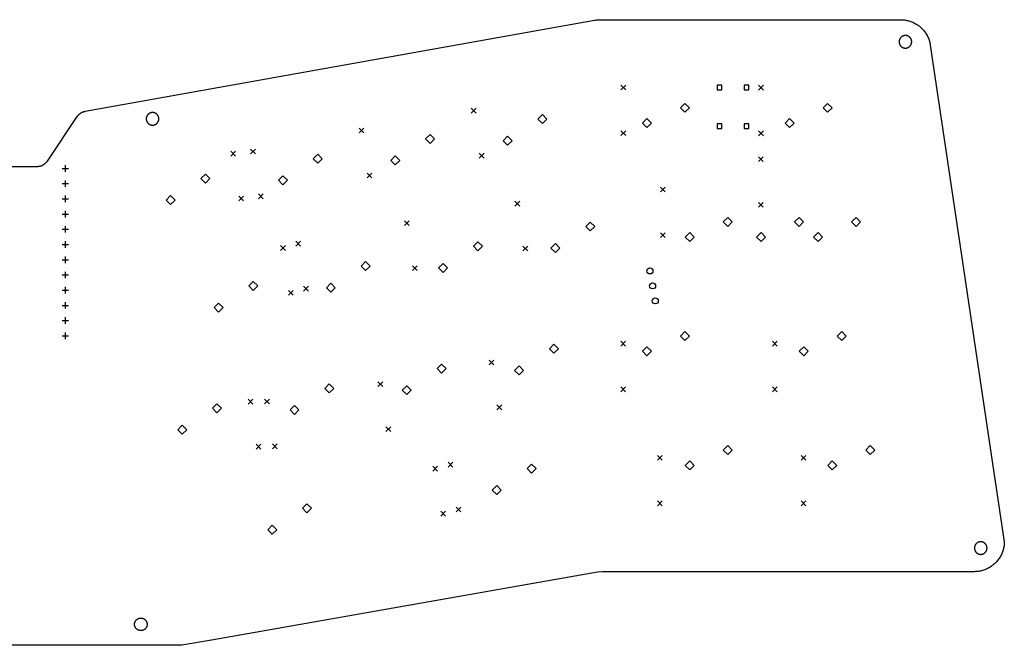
# Model space of a CAD drawing. Extents: x 52 to 383, y -191 to -68.
# Tile 6 of 6: x 219 to 383, y -172 to -68. Entities that reach past the tile are written whole.
import ezdxf

# ---------------------------------------------------------------- set-up
doc = ezdxf.new("R2010")
doc.units = 0
doc.layers.add('BLACK', color=7, linetype='CONTINUOUS')

msp = doc.modelspace()

# ---------------------------------------------------------------- linework, layer by layer
at = {"layer": 'BLACK', "linetype": 'CONTINUOUS'}
for p, q in [((229.906, -83.2269), (315.016, -68.012)), ((315.016, -68.012), (315.161, -67.9886)), ((315.161, -67.9886), (315.306, -67.9695)), ((315.306, -67.9695), (315.451, -67.9545)), ((315.451, -67.9545), (315.597, -67.9438)), ((315.597, -67.9438), (315.743, -67.9374)), ((315.743, -67.9374), (315.889, -67.9353)), ((315.889, -67.9353), (366.14, -67.9353)), ((366.14, -67.9353), (366.313, -67.9383)), ((366.313, -67.9383), (366.486, -67.9474)), ((366.486, -67.9474), (366.659, -67.9624)), ((366.659, -67.9624), (366.832, -67.9834)), ((366.832, -67.9834), (367.003, -68.0104)), ((367.003, -68.0104), (367.173, -68.0433)), ((367.173, -68.0433), (367.342, -68.0821)), ((367.342, -68.0821), (367.51, -68.1267)), ((367.51, -68.1267), (367.676, -68.1771)), ((367.676, -68.1771), (367.84, -68.2333)), ((367.84, -68.2333), (368.002, -68.2951)), ((368.002, -68.2951), (368.162, -68.3625)), ((368.162, -68.3625), (368.32, -68.4354)), ((368.32, -68.4354), (368.474, -68.5138)), ((368.474, -68.5138), (368.626, -68.5974)), ((368.626, -68.5974), (368.775, -68.6863)), ((368.775, -68.6863), (368.921, -68.7803)), ((368.921, -68.7803), (369.064, -68.8793)), ((369.064, -68.8793), (369.203, -68.9832)), ((369.203, -68.9832), (369.338, -69.0918)), ((366.383, -70.7258), (366.353, -70.7453)), ((366.415, -70.7074), (366.383, -70.7258)), ((366.447, -70.6901), (366.415, -70.7074)), ((366.48, -70.674), (366.447, -70.6901)), ((366.513, -70.6589), (366.48, -70.674)), ((366.546, -70.645), (366.513, -70.6589)), ((366.581, -70.6324), (366.546, -70.645)), ((366.615, -70.6208), (366.581, -70.6324)), ((366.65, -70.6106), (366.615, -70.6208)), ((366.685, -70.6015), (366.65, -70.6106)), ((366.721, -70.5936), (366.685, -70.6015)), ((366.757, -70.587), (366.721, -70.5936)), ((366.793, -70.5817), (366.757, -70.587)), ((366.829, -70.5776), (366.793, -70.5817)), ((366.866, -70.5747), (366.829, -70.5776)), ((366.902, -70.5731), (366.866, -70.5747)), ((366.938, -70.5728), (366.902, -70.5731)), ((366.975, -70.5738), (366.938, -70.5728)), ((367.011, -70.576), (366.975, -70.5738)), ((367.047, -70.5795), (367.011, -70.576)), ((367.084, -70.5842), (367.047, -70.5795)), ((367.12, -70.5902), (367.084, -70.5842)), ((367.155, -70.5974), (367.12, -70.5902)), ((367.191, -70.6059), (367.155, -70.5974)), ((367.226, -70.6155), (367.191, -70.6059)), ((367.261, -70.6264), (367.226, -70.6155)), ((367.295, -70.6386), (367.261, -70.6264)), ((367.329, -70.6518), (367.295, -70.6386)), ((367.362, -70.6663), (367.329, -70.6518)), ((367.395, -70.6819), (367.362, -70.6663)), ((367.428, -70.6987), (367.395, -70.6819)), ((367.46, -70.7165), (367.428, -70.6987)), ((367.491, -70.7355), (367.46, -70.7165)), ((369.338, -69.0918), (369.469, -69.2051)), ((369.469, -69.2051), (369.597, -69.3229)), ((369.597, -69.3229), (369.72, -69.445)), ((369.72, -69.445), (369.839, -69.5713)), ((369.839, -69.5713), (369.953, -69.7017)), ((369.953, -69.7017), (370.063, -69.8359)), ((370.063, -69.8359), (370.169, -69.9739)), ((370.169, -69.9739), (370.269, -70.1155)), ((370.269, -70.1155), (370.364, -70.2604)), ((370.364, -70.2604), (370.454, -70.4086)), ((370.454, -70.4086), (370.539, -70.5598)), ((370.539, -70.5598), (370.619, -70.7139)), ((370.619, -70.7139), (370.694, -70.8706)), ((365.881, -71.5681), (365.879, -71.6046)), ((365.879, -71.6046), (365.879, -71.641)), ((365.879, -71.641), (365.881, -71.6774)), ((365.883, -71.5318), (365.881, -71.5681)), ((365.881, -71.6774), (365.883, -71.7138)), ((365.887, -71.4955), (365.883, -71.5318)), ((365.883, -71.7138), (365.887, -71.75)), ((365.892, -71.4594), (365.887, -71.4955)), ((365.887, -71.75), (365.892, -71.7861)), ((365.898, -71.4235), (365.892, -71.4594)), ((365.892, -71.7861), (365.898, -71.822)), ((365.906, -71.3879), (365.898, -71.4235)), ((365.898, -71.822), (365.906, -71.8577)), ((365.915, -71.3525), (365.906, -71.3879)), ((365.906, -71.8577), (365.915, -71.8931)), ((365.925, -71.3174), (365.915, -71.3525)), ((365.915, -71.8931), (365.925, -71.9281)), ((365.936, -71.2828), (365.925, -71.3174)), ((365.925, -71.9281), (365.936, -71.9628)), ((365.948, -71.2485), (365.936, -71.2828)), ((365.936, -71.9628), (365.948, -71.9971)), ((365.962, -71.2147), (365.948, -71.2485)), ((365.948, -71.9971), (365.962, -72.0309)), ((365.977, -71.1813), (365.962, -71.2147)), ((365.962, -72.0309), (365.977, -72.0642)), ((365.992, -71.1485), (365.977, -71.1813)), ((365.977, -72.0642), (365.992, -72.097)), ((366.01, -71.1163), (365.992, -71.1485)), ((365.992, -72.097), (366.01, -72.1293)), ((366.028, -71.0847), (366.01, -71.1163)), ((366.01, -72.1293), (366.028, -72.1609)), ((366.047, -71.0537), (366.028, -71.0847)), ((366.028, -72.1609), (366.047, -72.1918)), ((366.067, -71.0234), (366.047, -71.0537)), ((366.047, -72.1918), (366.067, -72.2221)), ((366.088, -70.9939), (366.067, -71.0234)), ((366.067, -72.2221), (366.088, -72.2517)), ((366.111, -70.9651), (366.088, -70.9939)), ((366.088, -72.2517), (366.111, -72.2805)), ((366.134, -70.9371), (366.111, -70.9651)), ((366.111, -72.2805), (366.134, -72.3085)), ((366.158, -70.9099), (366.134, -70.9371)), ((366.134, -72.3085), (366.158, -72.3357)), ((366.184, -70.8835), (366.158, -70.9099)), ((366.158, -72.3357), (366.184, -72.362)), ((366.21, -70.8581), (366.184, -70.8835)), ((366.184, -72.362), (366.21, -72.3875)), ((366.237, -70.8336), (366.21, -70.8581)), ((366.264, -70.81), (366.237, -70.8336)), ((366.293, -70.7875), (366.264, -70.81)), ((366.322, -70.7659), (366.293, -70.7875)), ((366.353, -70.7453), (366.322, -70.7659)), ((367.521, -70.7555), (367.491, -70.7355)), ((367.551, -70.7765), (367.521, -70.7555)), ((367.58, -70.7986), (367.551, -70.7765)), ((367.608, -70.8217), (367.58, -70.7986)), ((367.635, -70.8457), (367.608, -70.8217)), ((367.662, -70.8707), (367.635, -70.8457)), ((367.688, -70.8966), (367.662, -70.8707)), ((367.662, -72.3748), (367.688, -72.349)), ((367.712, -70.9234), (367.688, -70.8966)), ((367.688, -72.349), (367.712, -72.3222)), ((367.736, -70.951), (367.712, -70.9234)), ((367.712, -72.3222), (367.736, -72.2946)), ((367.759, -70.9794), (367.736, -70.951)), ((367.736, -72.2946), (367.759, -72.2662)), ((367.781, -71.0086), (367.759, -70.9794)), ((367.759, -72.2662), (367.781, -72.237)), ((367.802, -71.0385), (367.781, -71.0086)), ((367.781, -72.237), (367.802, -72.2071)), ((367.821, -71.0691), (367.802, -71.0385)), ((367.802, -72.2071), (367.821, -72.1764)), ((367.84, -71.1004), (367.821, -71.0691)), ((367.821, -72.1764), (367.84, -72.1451)), ((367.858, -71.1323), (367.84, -71.1004)), ((367.84, -72.1451), (367.858, -72.1132)), ((367.874, -71.1649), (367.858, -71.1323)), ((367.858, -72.1132), (367.874, -72.0807)), ((367.889, -71.1979), (367.874, -71.1649)), ((367.874, -72.0807), (367.889, -72.0476)), ((367.904, -71.2315), (367.889, -71.1979)), ((367.889, -72.0476), (367.904, -72.0141)), ((367.917, -71.2656), (367.904, -71.2315)), ((367.904, -72.0141), (367.917, -71.98)), ((367.928, -71.3), (367.917, -71.2656)), ((367.917, -71.98), (367.928, -71.9455)), ((367.939, -71.3349), (367.928, -71.3)), ((367.928, -71.9455), (367.939, -71.9106)), ((367.948, -71.3701), (367.939, -71.3349)), ((367.939, -71.9106), (367.948, -71.8754)), ((367.957, -71.4057), (367.948, -71.3701)), ((367.948, -71.8754), (367.957, -71.8399)), ((367.964, -71.4414), (367.957, -71.4057)), ((367.957, -71.8399), (367.964, -71.8041)), ((367.969, -71.4775), (367.964, -71.4414)), ((367.964, -71.8041), (367.969, -71.7681)), ((367.974, -71.5136), (367.969, -71.4775)), ((367.969, -71.7681), (367.974, -71.7319)), ((367.977, -71.5499), (367.974, -71.5136)), ((367.974, -71.7319), (367.977, -71.6956)), ((367.979, -71.5863), (367.977, -71.5499)), ((367.977, -71.6956), (367.979, -71.6592)), ((367.979, -71.6228), (367.979, -71.5863)), ((367.979, -71.6592), (367.979, -71.6228)), ((370.694, -70.8706), (370.762, -71.0299)), ((370.762, -71.0299), (370.826, -71.1914)), ((370.826, -71.1914), (370.883, -71.355)), ((370.883, -71.355), (370.935, -71.5206)), ((370.935, -71.5206), (370.982, -71.6878)), ((370.982, -71.6878), (371.022, -71.8566)), ((371.022, -71.8566), (371.056, -72.0266)), ((371.056, -72.0266), (371.085, -72.1977)), ((371.085, -72.1977), (383.449, -155.093)), ((366.21, -72.3875), (366.237, -72.412)), ((366.237, -72.412), (366.264, -72.4355)), ((366.264, -72.4355), (366.293, -72.4581)), ((366.293, -72.4581), (366.322, -72.4797)), ((366.322, -72.4797), (366.353, -72.5002)), ((366.353, -72.5002), (366.383, -72.5197)), ((366.383, -72.5197), (366.415, -72.5381)), ((366.415, -72.5381), (366.447, -72.5554)), ((366.447, -72.5554), (366.48, -72.5716)), ((366.48, -72.5716), (366.513, -72.5866)), ((366.513, -72.5866), (366.546, -72.6005)), ((366.546, -72.6005), (366.581, -72.6132)), ((366.581, -72.6132), (366.615, -72.6247)), ((366.615, -72.6247), (366.65, -72.635)), ((366.65, -72.635), (366.685, -72.6441)), ((366.685, -72.6441), (366.721, -72.6519)), ((366.721, -72.6519), (366.757, -72.6585)), ((366.757, -72.6585), (366.793, -72.6639)), ((366.793, -72.6639), (366.829, -72.668)), ((366.829, -72.668), (366.866, -72.6708)), ((366.866, -72.6708), (366.902, -72.6724)), ((366.902, -72.6724), (366.938, -72.6727)), ((366.938, -72.6727), (366.975, -72.6718)), ((366.975, -72.6718), (367.011, -72.6696)), ((367.011, -72.6696), (367.047, -72.6661)), ((367.047, -72.6661), (367.084, -72.6614)), ((367.084, -72.6614), (367.12, -72.6554)), ((367.12, -72.6554), (367.155, -72.6482)), ((367.155, -72.6482), (367.191, -72.6397)), ((367.191, -72.6397), (367.226, -72.63)), ((367.226, -72.63), (367.261, -72.6191)), ((367.261, -72.6191), (367.295, -72.607)), ((367.295, -72.607), (367.329, -72.5937)), ((367.329, -72.5937), (367.362, -72.5793)), ((367.362, -72.5793), (367.395, -72.5637)), ((367.395, -72.5637), (367.428, -72.5469)), ((367.428, -72.5469), (367.46, -72.5291)), ((367.46, -72.5291), (367.491, -72.5101)), ((367.491, -72.5101), (367.521, -72.4901)), ((367.521, -72.4901), (367.551, -72.469)), ((367.551, -72.469), (367.58, -72.4469)), ((367.58, -72.4469), (367.608, -72.4239)), ((367.608, -72.4239), (367.635, -72.3998)), ((367.635, -72.3998), (367.662, -72.3748)), ((319.4, -78.86), (320.2, -79.66)), ((320.2, -78.86), (319.4, -79.66)), ((336.269, -78.8411), (335.491, -78.8411)), ((335.491, -78.8411), (335.491, -79.6189)), ((336.269, -79.6189), (336.269, -78.8411)), ((340.769, -78.8411), (339.991, -78.8411)), ((339.991, -78.8411), (339.991, -79.6189)), ((340.769, -79.6189), (340.769, -78.8411)), ((342.4, -78.88), (343.2, -79.68)), ((343.2, -78.88), (342.4, -79.68)), ((335.491, -79.6189), (336.269, -79.6189)), ((339.991, -79.6189), (340.769, -79.6189)), ((330.106, -81.9), (329.356, -82.65)), ((330.856, -82.65), (330.106, -81.9)), ((353.919, -81.9), (353.169, -82.65)), ((354.669, -82.65), (353.919, -81.9)), ((228.717, -83.9214), (228.76, -83.8706)), ((228.76, -83.8706), (228.805, -83.8211)), ((228.805, -83.8211), (228.852, -83.7733)), ((228.852, -83.7733), (228.901, -83.727)), ((228.901, -83.727), (228.951, -83.6824)), ((228.951, -83.6824), (229.002, -83.6395)), ((229.002, -83.6395), (229.055, -83.5983)), ((229.055, -83.5983), (229.109, -83.5589)), ((229.109, -83.5589), (229.164, -83.5213)), ((229.164, -83.5213), (229.221, -83.4856)), ((229.221, -83.4856), (229.279, -83.4519)), ((229.279, -83.4519), (229.338, -83.4201)), ((229.338, -83.4201), (229.398, -83.3902)), ((229.398, -83.3902), (229.459, -83.3625)), ((229.459, -83.3625), (229.52, -83.3367)), ((229.52, -83.3367), (229.583, -83.3131)), ((229.583, -83.3131), (229.646, -83.2915)), ((229.646, -83.2915), (229.711, -83.2721)), ((229.711, -83.2721), (229.775, -83.2548)), ((229.775, -83.2548), (229.841, -83.2398)), ((229.841, -83.2398), (229.906, -83.2269)), ((240.322, -83.8572), (240.3, -83.8868)), ((240.344, -83.8284), (240.322, -83.8572)), ((240.367, -83.8004), (240.344, -83.8284)), ((240.392, -83.7732), (240.367, -83.8004)), ((240.417, -83.7469), (240.392, -83.7732)), ((240.443, -83.7215), (240.417, -83.7469)), ((240.47, -83.697), (240.443, -83.7215)), ((240.498, -83.6734), (240.47, -83.697)), ((240.526, -83.6508), (240.498, -83.6734)), ((240.556, -83.6292), (240.526, -83.6508)), ((240.586, -83.6087), (240.556, -83.6292)), ((240.617, -83.5892), (240.586, -83.6087)), ((240.648, -83.5708), (240.617, -83.5892)), ((240.68, -83.5535), (240.648, -83.5708)), ((240.713, -83.5373), (240.68, -83.5535)), ((240.746, -83.5223), (240.713, -83.5373)), ((240.78, -83.5084), (240.746, -83.5223)), ((240.814, -83.4957), (240.78, -83.5084)), ((240.848, -83.4842), (240.814, -83.4957)), ((240.883, -83.4739), (240.848, -83.4842)), ((240.919, -83.4648), (240.883, -83.4739)), ((240.954, -83.457), (240.919, -83.4648)), ((240.99, -83.4504), (240.954, -83.457)), ((241.026, -83.445), (240.99, -83.4504)), ((241.062, -83.4409), (241.026, -83.445)), ((241.099, -83.4381), (241.062, -83.4409)), ((241.135, -83.4365), (241.099, -83.4381)), ((241.172, -83.4362), (241.135, -83.4365)), ((241.208, -83.4371), (241.172, -83.4362)), ((241.244, -83.4393), (241.208, -83.4371)), ((241.281, -83.4428), (241.244, -83.4393)), ((241.317, -83.4475), (241.281, -83.4428)), ((241.353, -83.4535), (241.317, -83.4475)), ((241.388, -83.4608), (241.353, -83.4535)), ((241.424, -83.4692), (241.388, -83.4608)), ((241.459, -83.4789), (241.424, -83.4692)), ((241.494, -83.4898), (241.459, -83.4789)), ((241.528, -83.5019), (241.494, -83.4898)), ((241.562, -83.5152), (241.528, -83.5019)), ((241.596, -83.5297), (241.562, -83.5152)), ((241.629, -83.5453), (241.596, -83.5297)), ((241.661, -83.562), (241.629, -83.5453)), ((241.693, -83.5799), (241.661, -83.562)), ((241.724, -83.5988), (241.693, -83.5799)), ((241.754, -83.6188), (241.724, -83.5988)), ((241.784, -83.6399), (241.754, -83.6188)), ((241.813, -83.662), (241.784, -83.6399)), ((241.841, -83.6851), (241.813, -83.662)), ((241.869, -83.7091), (241.841, -83.6851)), ((241.895, -83.7341), (241.869, -83.7091)), ((241.921, -83.76), (241.895, -83.7341)), ((241.946, -83.7867), (241.921, -83.76)), ((241.969, -83.8143), (241.946, -83.7867)), ((241.992, -83.8427), (241.969, -83.8143)), ((242.014, -83.8719), (241.992, -83.8427)), ((242.035, -83.9018), (242.014, -83.8719)), ((294.411, -82.7305), (295.211, -83.5305)), ((295.211, -82.7305), (294.411, -83.5305)), ((306.283, -83.7787), (305.533, -84.5287)), ((307.033, -84.5287), (306.283, -83.7787)), ((329.356, -82.65), (330.106, -83.4)), ((330.106, -83.4), (330.856, -82.65)), ((353.169, -82.65), (353.919, -83.4)), ((353.919, -83.4), (354.669, -82.65)), ((223.604, -91.5345), (228.597, -84.0825)), ((228.597, -84.0825), (228.635, -84.0275)), ((228.635, -84.0275), (228.675, -83.9738)), ((228.675, -83.9738), (228.717, -83.9214)), ((240.114, -84.4315), (240.113, -84.4679)), ((240.113, -84.4679), (240.113, -84.5044)), ((240.113, -84.5044), (240.114, -84.5408)), ((240.116, -84.3951), (240.114, -84.4315)), ((240.114, -84.5408), (240.116, -84.5772)), ((240.12, -84.3589), (240.116, -84.3951)), ((240.116, -84.5772), (240.12, -84.6134)), ((240.125, -84.3228), (240.12, -84.3589)), ((240.12, -84.6134), (240.125, -84.6495)), ((240.131, -84.2869), (240.125, -84.3228)), ((240.125, -84.6495), (240.131, -84.6854)), ((240.139, -84.2512), (240.131, -84.2869)), ((240.131, -84.6854), (240.139, -84.7211)), ((240.148, -84.2158), (240.139, -84.2512)), ((240.139, -84.7211), (240.148, -84.7564)), ((240.158, -84.1808), (240.148, -84.2158)), ((240.148, -84.7564), (240.158, -84.7915)), ((240.169, -84.1461), (240.158, -84.1808)), ((240.158, -84.7915), (240.169, -84.8262)), ((240.181, -84.1118), (240.169, -84.1461)), ((240.169, -84.8262), (240.181, -84.8604)), ((240.195, -84.078), (240.181, -84.1118)), ((240.181, -84.8604), (240.195, -84.8943)), ((240.21, -84.0447), (240.195, -84.078)), ((240.195, -84.8943), (240.21, -84.9276)), ((240.226, -84.0119), (240.21, -84.0447)), ((240.21, -84.9276), (240.226, -84.9604)), ((240.243, -83.9797), (240.226, -84.0119)), ((240.226, -84.9604), (240.243, -84.9926)), ((240.261, -83.948), (240.243, -83.9797)), ((240.243, -84.9926), (240.261, -85.0242)), ((240.28, -83.9171), (240.261, -83.948)), ((240.261, -85.0242), (240.28, -85.0552)), ((240.3, -83.8868), (240.28, -83.9171)), ((240.28, -85.0552), (240.3, -85.0855)), ((240.3, -85.0855), (240.322, -85.1151)), ((240.322, -85.1151), (240.344, -85.1439)), ((240.344, -85.1439), (240.367, -85.1719)), ((240.367, -85.1719), (240.392, -85.199)), ((240.392, -85.199), (240.417, -85.2254)), ((240.417, -85.2254), (240.443, -85.2508)), ((240.443, -85.2508), (240.47, -85.2753)), ((240.47, -85.2753), (240.498, -85.2989)), ((240.498, -85.2989), (240.526, -85.3215)), ((240.526, -85.3215), (240.556, -85.343)), ((240.556, -85.343), (240.586, -85.3636)), ((240.586, -85.3636), (240.617, -85.3831)), ((240.617, -85.3831), (240.648, -85.4015)), ((240.648, -85.4015), (240.68, -85.4188)), ((240.68, -85.4188), (240.713, -85.435)), ((240.713, -85.435), (240.746, -85.45)), ((240.746, -85.45), (240.78, -85.4639)), ((240.78, -85.4639), (240.814, -85.4766)), ((240.814, -85.4766), (240.848, -85.4881)), ((240.848, -85.4881), (240.883, -85.4984)), ((240.883, -85.4984), (240.919, -85.5074)), ((240.919, -85.5074), (240.954, -85.5153)), ((240.954, -85.5153), (240.99, -85.5219)), ((240.99, -85.5219), (241.026, -85.5273)), ((241.026, -85.5273), (241.062, -85.5314)), ((241.281, -85.5295), (241.317, -85.5247)), ((241.317, -85.5247), (241.353, -85.5188)), ((241.353, -85.5188), (241.388, -85.5115)), ((241.388, -85.5115), (241.424, -85.5031)), ((241.424, -85.5031), (241.459, -85.4934)), ((241.459, -85.4934), (241.494, -85.4825)), ((241.494, -85.4825), (241.528, -85.4704)), ((241.528, -85.4704), (241.562, -85.4571)), ((241.562, -85.4571), (241.596, -85.4426)), ((241.596, -85.4426), (241.629, -85.427)), ((241.629, -85.427), (241.661, -85.4103)), ((241.661, -85.4103), (241.693, -85.3924)), ((241.693, -85.3924), (241.724, -85.3735)), ((241.724, -85.3735), (241.754, -85.3534)), ((241.754, -85.3534), (241.784, -85.3324)), ((241.784, -85.3324), (241.813, -85.3103)), ((241.813, -85.3103), (241.841, -85.2872)), ((241.841, -85.2872), (241.869, -85.2632)), ((241.869, -85.2632), (241.895, -85.2382)), ((241.895, -85.2382), (241.921, -85.2123)), ((241.921, -85.2123), (241.946, -85.1856)), ((241.946, -85.1856), (241.969, -85.158)), ((241.969, -85.158), (241.992, -85.1295)), ((241.992, -85.1295), (242.014, -85.1004)), ((242.014, -85.1004), (242.035, -85.0704)), ((242.055, -83.9325), (242.035, -83.9018)), ((242.035, -85.0704), (242.055, -85.0398)), ((242.073, -83.9638), (242.055, -83.9325)), ((242.055, -85.0398), (242.073, -85.0085)), ((242.091, -83.9957), (242.073, -83.9638)), ((242.073, -85.0085), (242.091, -84.9766)), ((242.107, -84.0282), (242.091, -83.9957)), ((242.091, -84.9766), (242.107, -84.9441)), ((242.123, -84.0613), (242.107, -84.0282)), ((242.107, -84.9441), (242.123, -84.911)), ((242.137, -84.0949), (242.123, -84.0613)), ((242.123, -84.911), (242.137, -84.8774)), ((242.15, -84.1289), (242.137, -84.0949)), ((242.137, -84.8774), (242.15, -84.8434)), ((242.162, -84.1634), (242.15, -84.1289)), ((242.15, -84.8434), (242.162, -84.8089)), ((242.172, -84.1983), (242.162, -84.1634)), ((242.162, -84.8089), (242.172, -84.774)), ((242.182, -84.2335), (242.172, -84.1983)), ((242.172, -84.774), (242.182, -84.7388)), ((242.19, -84.269), (242.182, -84.2335)), ((242.182, -84.7388), (242.19, -84.7033)), ((242.197, -84.3048), (242.19, -84.269)), ((242.19, -84.7033), (242.197, -84.6675)), ((242.202, -84.3408), (242.197, -84.3048)), ((242.197, -84.6675), (242.202, -84.6315)), ((242.207, -84.377), (242.202, -84.3408)), ((242.202, -84.6315), (242.207, -84.5953)), ((242.21, -84.4133), (242.207, -84.377)), ((242.207, -84.5953), (242.21, -84.559)), ((242.212, -84.4497), (242.21, -84.4133)), ((242.21, -84.559), (242.212, -84.5226)), ((242.212, -84.4861), (242.212, -84.4497)), ((242.212, -84.5226), (242.212, -84.4861)), ((305.533, -84.5287), (306.283, -85.2787)), ((306.283, -85.2787), (307.033, -84.5287)), ((323.756, -84.44), (323.006, -85.19)), ((323.006, -85.19), (323.756, -85.94)), ((324.506, -85.19), (323.756, -84.44)), ((323.756, -85.94), (324.506, -85.19)), ((336.269, -85.3411), (335.491, -85.3411)), ((335.491, -85.3411), (335.491, -86.1189)), ((336.269, -86.1189), (336.269, -85.3411)), ((340.769, -85.3411), (339.991, -85.3411)), ((339.991, -85.3411), (339.991, -86.1189)), ((340.769, -86.1189), (340.769, -85.3411)), ((347.569, -84.44), (346.819, -85.19)), ((346.819, -85.19), (347.569, -85.94)), ((348.319, -85.19), (347.569, -84.44)), ((347.569, -85.94), (348.319, -85.19)), ((241.062, -85.5314), (241.099, -85.5342)), ((241.099, -85.5342), (241.135, -85.5358)), ((241.135, -85.5358), (241.172, -85.5361)), ((241.172, -85.5361), (241.208, -85.5352)), ((241.208, -85.5352), (241.244, -85.5329)), ((241.244, -85.5329), (241.281, -85.5295)), ((275.668, -86.0379), (276.468, -86.8379)), ((276.468, -86.0379), (275.668, -86.8379)), ((287.522, -87.0867), (286.772, -87.8367)), ((288.272, -87.8367), (287.522, -87.0867)), ((319.4, -86.48), (320.2, -87.28)), ((320.2, -86.48), (319.4, -87.28)), ((335.491, -86.1189), (336.269, -86.1189)), ((339.991, -86.1189), (340.769, -86.1189)), ((342.4, -86.5), (343.2, -87.3)), ((343.2, -86.5), (342.4, -87.3)), ((286.772, -87.8367), (287.522, -88.5867)), ((287.522, -88.5867), (288.272, -87.8367)), ((300.471, -87.3828), (299.721, -88.1328)), ((299.721, -88.1328), (300.471, -88.8828)), ((301.221, -88.1328), (300.471, -87.3828)), ((300.471, -88.8828), (301.221, -88.1328)), ((254.23, -89.9), (255.03, -90.7)), ((255.03, -89.9), (254.23, -90.7)), ((257.54, -89.53), (258.34, -90.33)), ((258.34, -89.53), (257.54, -90.33)), ((268.762, -90.3947), (268.012, -91.1447)), ((269.512, -91.1447), (268.762, -90.3947)), ((295.735, -90.2347), (296.535, -91.0347)), ((296.535, -90.2347), (295.735, -91.0347)), ((222.972, -92.1357), (223.03, -92.0999)), ((223.03, -92.0999), (223.086, -92.0622)), ((223.086, -92.0622), (223.141, -92.0226)), ((223.141, -92.0226), (223.194, -91.9812)), ((223.194, -91.9812), (223.246, -91.938)), ((223.246, -91.938), (223.297, -91.893)), ((223.297, -91.893), (223.346, -91.8464)), ((223.346, -91.8464), (223.393, -91.7982)), ((223.393, -91.7982), (223.439, -91.7483)), ((223.439, -91.7483), (223.483, -91.697)), ((223.483, -91.697), (223.525, -91.6442)), ((223.525, -91.6442), (223.565, -91.59)), ((223.565, -91.59), (223.604, -91.5345)), ((268.012, -91.1447), (268.762, -91.8947)), ((268.762, -91.8947), (269.512, -91.1447)), ((281.71, -90.6908), (280.96, -91.4408)), ((280.96, -91.4408), (281.71, -92.1908)), ((282.46, -91.4408), (281.71, -90.6908)), ((281.71, -92.1908), (282.46, -91.4408)), ((342.39, -90.83), (343.19, -91.63)), ((343.19, -90.83), (342.39, -91.63)), ((215.998, -92.4213), (221.942, -92.4213)), ((221.942, -92.4213), (222.01, -92.4201)), ((222.01, -92.4201), (222.077, -92.4167)), ((222.077, -92.4167), (222.145, -92.411)), ((222.145, -92.411), (222.212, -92.403)), ((222.212, -92.403), (222.279, -92.3927)), ((222.279, -92.3927), (222.345, -92.3802)), ((222.345, -92.3802), (222.411, -92.3655)), ((222.411, -92.3655), (222.477, -92.3485)), ((222.477, -92.3485), (222.542, -92.3294)), ((222.542, -92.3294), (222.606, -92.308)), ((222.606, -92.308), (222.669, -92.2845)), ((222.669, -92.2845), (222.732, -92.2589)), ((222.732, -92.2589), (222.793, -92.2312)), ((222.793, -92.2312), (222.854, -92.2014)), ((222.854, -92.2014), (222.914, -92.1695)), ((222.914, -92.1695), (222.972, -92.1357)), ((226.044, -92.7707), (227.136, -92.7707)), ((226.59, -92.2246), (226.59, -93.3168)), ((250.001, -93.7027), (249.251, -94.4527)), ((250.751, -94.4527), (250.001, -93.7027)), ((276.992, -93.5421), (277.792, -94.3421)), ((277.792, -93.5421), (276.992, -94.3421)), ((226.044, -95.3107), (227.136, -95.3107)), ((226.59, -94.7646), (226.59, -95.8568)), ((249.251, -94.4527), (250.001, -95.2027)), ((250.001, -95.2027), (250.751, -94.4527)), ((262.949, -93.9988), (262.199, -94.7488)), ((262.199, -94.7488), (262.949, -95.4988)), ((263.699, -94.7488), (262.949, -93.9988)), ((262.949, -95.4988), (263.699, -94.7488)), ((258.863, -97.0342), (259.663, -97.8342)), ((259.663, -97.0342), (258.863, -97.8342)), ((326, -95.9), (326.8, -96.7)), ((326.8, -95.9), (326, -96.7)), ((226.044, -97.8507), (227.136, -97.8507)), ((226.59, -97.3046), (226.59, -98.3968)), ((244.189, -97.3068), (243.439, -98.0568)), ((243.439, -98.0568), (244.189, -98.8068)), ((244.939, -98.0568), (244.189, -97.3068)), ((244.189, -98.8068), (244.939, -98.0568)), ((255.553, -97.4042), (256.353, -98.2042)), ((256.353, -97.4042), (255.553, -98.2042)), ((301.71, -98.24), (302.51, -99.04)), ((302.51, -98.24), (301.71, -99.04)), ((342.39, -98.45), (343.19, -99.25)), ((343.19, -98.45), (342.39, -99.25)), ((226.59, -99.8446), (226.59, -100.937)), ((226.044, -100.391), (227.136, -100.391)), ((283.24, -101.5), (284.04, -102.3)), ((284.04, -101.5), (283.24, -102.3)), ((314.281, -101.712), (313.531, -102.462)), ((315.031, -102.462), (314.281, -101.712)), ((337.25, -100.95), (336.5, -101.7)), ((336.5, -101.7), (337.25, -102.45)), ((338, -101.7), (337.25, -100.95)), ((337.25, -102.45), (338, -101.7)), ((349.156, -100.95), (348.406, -101.7)), ((348.406, -101.7), (349.156, -102.45)), ((349.906, -101.7), (349.156, -100.95)), ((349.156, -102.45), (349.906, -101.7)), ((358.681, -100.95), (357.931, -101.7)), ((357.931, -101.7), (358.681, -102.45)), ((359.431, -101.7), (358.681, -100.95)), ((358.681, -102.45), (359.431, -101.7)), ((226.044, -102.931), (227.136, -102.931)), ((226.59, -102.385), (226.59, -103.477)), ((313.531, -102.462), (314.281, -103.212)), ((314.281, -103.212), (315.031, -102.462)), ((326, -103.52), (326.8, -104.32)), ((326.8, -103.52), (326, -104.32)), ((330.9, -103.49), (330.15, -104.24)), ((331.65, -104.24), (330.9, -103.49)), ((342.806, -103.49), (342.056, -104.24)), ((343.556, -104.24), (342.806, -103.49)), ((352.331, -103.49), (351.581, -104.24)), ((353.081, -104.24), (352.331, -103.49)), ((226.59, -104.925), (226.59, -106.017)), ((265.08, -104.93), (265.88, -105.73)), ((265.88, -104.93), (265.08, -105.73)), ((295.521, -105.02), (294.771, -105.77)), ((296.271, -105.77), (295.521, -105.02)), ((330.15, -104.24), (330.9, -104.99)), ((330.9, -104.99), (331.65, -104.24)), ((342.056, -104.24), (342.806, -104.99)), ((342.806, -104.99), (343.556, -104.24)), ((351.581, -104.24), (352.331, -104.99)), ((352.331, -104.99), (353.081, -104.24)), ((226.044, -105.471), (227.136, -105.471)), ((262.55, -105.65), (263.35, -106.45)), ((263.35, -105.65), (262.55, -106.45)), ((294.771, -105.77), (295.521, -106.52)), ((295.521, -106.52), (296.271, -105.77)), ((303.033, -105.744), (303.833, -106.544)), ((303.833, -105.744), (303.033, -106.544)), ((308.469, -105.316), (307.719, -106.066)), ((307.719, -106.066), (308.469, -106.816)), ((309.219, -106.066), (308.469, -105.316)), ((308.469, -106.816), (309.219, -106.066)), ((226.044, -108.011), (227.136, -108.011)), ((226.59, -107.465), (226.59, -108.557)), ((276.76, -108.328), (276.01, -109.078)), ((277.51, -109.078), (276.76, -108.328)), ((226.59, -110.005), (226.59, -111.097)), ((276.01, -109.078), (276.76, -109.828)), ((276.76, -109.828), (277.51, -109.078)), ((284.563, -109.004), (285.363, -109.804)), ((285.363, -109.004), (284.563, -109.804)), ((289.708, -108.624), (288.958, -109.374)), ((288.958, -109.374), (289.708, -110.124)), ((290.458, -109.374), (289.708, -108.624)), ((289.708, -110.124), (290.458, -109.374)), ((226.044, -110.551), (227.136, -110.551)), ((257.999, -111.636), (257.249, -112.386)), ((258.749, -112.386), (257.999, -111.636)), ((226.044, -113.091), (227.136, -113.091)), ((226.59, -112.545), (226.59, -113.637)), ((257.249, -112.386), (257.999, -113.136)), ((257.999, -113.136), (258.749, -112.386)), ((263.873, -113.154), (264.673, -113.954)), ((264.673, -113.154), (263.873, -113.954)), ((266.403, -112.434), (267.203, -113.234)), ((267.203, -112.434), (266.403, -113.234)), ((270.947, -111.932), (270.197, -112.682)), ((270.197, -112.682), (270.947, -113.432)), ((271.697, -112.682), (270.947, -111.932)), ((270.947, -113.432), (271.697, -112.682)), ((226.59, -115.085), (226.59, -116.177)), ((226.044, -115.631), (227.136, -115.631)), ((252.187, -115.24), (251.437, -115.99)), ((251.437, -115.99), (252.187, -116.74)), ((252.937, -115.99), (252.187, -115.24)), ((252.187, -116.74), (252.937, -115.99)), ((226.044, -118.171), (227.136, -118.171)), ((226.59, -117.625), (226.59, -118.717)), ((330.106, -120), (329.356, -120.75)), ((330.856, -120.75), (330.106, -120)), ((356.3, -120), (355.55, -120.75)), ((357.05, -120.75), (356.3, -120)), ((226.044, -120.711), (227.136, -120.711)), ((226.59, -120.165), (226.59, -121.257)), ((319.38, -121.62), (320.18, -122.42)), ((320.18, -121.62), (319.38, -122.42)), ((329.356, -120.75), (330.106, -121.5)), ((330.106, -121.5), (330.856, -120.75)), ((344.72, -121.62), (345.52, -122.42)), ((345.52, -121.62), (344.72, -122.42)), ((355.55, -120.75), (356.3, -121.5)), ((356.3, -121.5), (357.05, -120.75)), ((308.209, -122.127), (307.459, -122.877)), ((307.459, -122.877), (308.209, -123.627)), ((308.959, -122.877), (308.209, -122.127)), ((308.209, -123.627), (308.959, -122.877)), ((323.756, -122.54), (323.006, -123.29)), ((323.006, -123.29), (323.756, -124.04)), ((324.506, -123.29), (323.756, -122.54)), ((323.756, -124.04), (324.506, -123.29)), ((349.95, -122.54), (349.2, -123.29)), ((349.2, -123.29), (349.95, -124.04)), ((350.7, -123.29), (349.95, -122.54)), ((349.95, -124.04), (350.7, -123.29)), ((297.368, -124.758), (298.168, -125.558)), ((298.168, -124.758), (297.368, -125.558)), ((289.448, -125.435), (288.698, -126.185)), ((288.698, -126.185), (289.448, -126.935)), ((290.198, -126.185), (289.448, -125.435)), ((289.448, -126.935), (290.198, -126.185)), ((302.396, -125.731), (301.646, -126.481)), ((301.646, -126.481), (302.396, -127.231)), ((303.146, -126.481), (302.396, -125.731)), ((302.396, -127.231), (303.146, -126.481)), ((270.688, -128.743), (269.938, -129.493)), ((269.938, -129.493), (270.688, -130.243)), ((271.438, -129.493), (270.688, -128.743)), ((270.688, -130.243), (271.438, -129.493)), ((278.818, -128.388), (279.618, -129.188)), ((279.618, -128.388), (278.818, -129.188)), ((283.636, -129.039), (282.886, -129.789)), ((282.886, -129.789), (283.636, -130.539)), ((284.386, -129.789), (283.636, -129.039)), ((283.636, -130.539), (284.386, -129.789)), ((319.38, -129.24), (320.18, -130.04)), ((320.18, -129.24), (319.38, -130.04)), ((344.72, -129.24), (345.52, -130.04)), ((345.52, -129.24), (344.72, -130.04)), ((257.138, -131.318), (257.938, -132.118)), ((257.938, -131.318), (257.138, -132.118)), ((259.878, -131.268), (260.678, -132.068)), ((260.678, -131.268), (259.878, -132.068)), ((251.927, -132.051), (251.177, -132.801)), ((251.177, -132.801), (251.927, -133.551)), ((252.677, -132.801), (251.927, -132.051)), ((251.927, -133.551), (252.677, -132.801)), ((264.875, -132.347), (264.125, -133.097)), ((264.125, -133.097), (264.875, -133.847)), ((265.625, -133.097), (264.875, -132.347)), ((264.875, -133.847), (265.625, -133.097)), ((298.692, -132.262), (299.492, -133.062)), ((299.492, -132.262), (298.692, -133.062)), ((246.115, -135.655), (245.365, -136.405)), ((245.365, -136.405), (246.115, -137.155)), ((246.865, -136.405), (246.115, -135.655)), ((246.115, -137.155), (246.865, -136.405)), ((280.142, -135.892), (280.942, -136.692)), ((280.942, -135.892), (280.142, -136.692)), ((258.462, -138.822), (259.262, -139.622)), ((259.262, -138.822), (258.462, -139.622)), ((261.202, -138.772), (262.002, -139.572)), ((262.002, -138.772), (261.202, -139.572)), ((337.25, -139.05), (336.5, -139.8)), ((336.5, -139.8), (337.25, -140.55)), ((338, -139.8), (337.25, -139.05)), ((337.25, -140.55), (338, -139.8)), ((361.063, -139.05), (360.313, -139.8)), ((360.313, -139.8), (361.063, -140.55)), ((361.813, -139.8), (361.063, -139.05)), ((361.063, -140.55), (361.813, -139.8)), ((325.5, -140.67), (326.3, -141.47)), ((326.3, -140.67), (325.5, -141.47)), ((349.51, -140.67), (350.31, -141.47)), ((350.31, -140.67), (349.51, -141.47)), ((287.975, -142.5), (288.775, -143.3)), ((288.775, -142.5), (287.975, -143.3)), ((290.55, -141.825), (291.35, -142.625)), ((291.35, -141.825), (290.55, -142.625)), ((304.482, -142.128), (303.732, -142.878)), ((303.732, -142.878), (304.482, -143.628)), ((305.232, -142.878), (304.482, -142.128)), ((304.482, -143.628), (305.232, -142.878)), ((330.9, -141.59), (330.15, -142.34)), ((330.15, -142.34), (330.9, -143.09)), ((331.65, -142.34), (330.9, -141.59)), ((330.9, -143.09), (331.65, -142.34)), ((354.713, -141.59), (353.963, -142.34)), ((353.963, -142.34), (354.713, -143.09)), ((355.463, -142.34), (354.713, -141.59)), ((354.713, -143.09), (355.463, -142.34)), ((298.669, -145.732), (297.919, -146.482)), ((299.419, -146.482), (298.669, -145.732)), ((297.919, -146.482), (298.669, -147.232)), ((298.669, -147.232), (299.419, -146.482)), ((266.96, -148.744), (266.21, -149.494)), ((266.21, -149.494), (266.96, -150.244)), ((267.71, -149.494), (266.96, -148.744)), ((266.96, -150.244), (267.71, -149.494)), ((291.873, -149.329), (292.673, -150.129)), ((292.673, -149.329), (291.873, -150.129)), ((325.5, -148.29), (326.3, -149.09)), ((326.3, -148.29), (325.5, -149.09)), ((349.51, -148.29), (350.31, -149.09)), ((350.31, -148.29), (349.51, -149.09)), ((289.298, -150.004), (290.098, -150.804)), ((290.098, -150.004), (289.298, -150.804)), ((261.148, -152.348), (260.398, -153.098)), ((261.898, -153.098), (261.148, -152.348)), ((260.398, -153.098), (261.148, -153.848)), ((261.148, -153.848), (261.898, -153.098)), ((378.461, -156.099), (378.46, -156.136)), ((378.46, -156.136), (378.46, -156.172)), ((378.46, -156.172), (378.461, -156.209)), ((378.464, -156.063), (378.461, -156.099)), ((378.461, -156.209), (378.464, -156.245)), ((378.468, -156.027), (378.464, -156.063)), ((378.464, -156.245), (378.468, -156.281)), ((378.473, -155.991), (378.468, -156.027)), ((378.479, -155.955), (378.473, -155.991)), ((378.486, -155.919), (378.479, -155.955)), ((378.495, -155.884), (378.486, -155.919)), ((378.505, -155.849), (378.495, -155.884)), ((378.516, -155.814), (378.505, -155.849)), ((378.529, -155.78), (378.516, -155.814)), ((378.542, -155.746), (378.529, -155.78)), ((378.557, -155.712), (378.542, -155.746)), ((378.573, -155.68), (378.557, -155.712)), ((378.59, -155.647), (378.573, -155.68)), ((378.608, -155.616), (378.59, -155.647)), ((378.627, -155.585), (378.608, -155.616)), ((378.648, -155.555), (378.627, -155.585)), ((378.669, -155.525), (378.648, -155.555)), ((378.691, -155.496), (378.669, -155.525)), ((378.715, -155.468), (378.691, -155.496)), ((378.739, -155.441), (378.715, -155.468)), ((378.764, -155.415), (378.739, -155.441)), ((378.79, -155.389), (378.764, -155.415)), ((378.817, -155.365), (378.79, -155.389)), ((378.845, -155.341), (378.817, -155.365)), ((378.874, -155.319), (378.845, -155.341)), ((378.903, -155.297), (378.874, -155.319)), ((378.933, -155.276), (378.903, -155.297)), ((378.964, -155.257), (378.933, -155.276)), ((378.995, -155.239), (378.964, -155.257)), ((379.027, -155.221), (378.995, -155.239)), ((379.06, -155.205), (379.027, -155.221)), ((379.093, -155.19), (379.06, -155.205)), ((379.127, -155.176), (379.093, -155.19)), ((379.161, -155.163), (379.127, -155.176)), ((379.196, -155.152), (379.161, -155.163)), ((379.231, -155.142), (379.196, -155.152)), ((379.266, -155.133), (379.231, -155.142)), ((379.302, -155.125), (379.266, -155.133)), ((379.337, -155.118), (379.302, -155.125)), ((379.374, -155.113), (379.337, -155.118)), ((379.41, -155.109), (379.374, -155.113)), ((379.446, -155.106), (379.41, -155.109)), ((379.482, -155.104), (379.446, -155.106)), ((379.519, -155.104), (379.482, -155.104)), ((379.555, -155.105), (379.519, -155.104)), ((379.592, -155.107), (379.555, -155.105)), ((379.628, -155.111), (379.592, -155.107)), ((379.664, -155.115), (379.628, -155.111)), ((379.7, -155.121), (379.664, -155.115)), ((379.736, -155.129), (379.7, -155.121)), ((379.771, -155.137), (379.736, -155.129)), ((379.806, -155.147), (379.771, -155.137)), ((379.841, -155.158), (379.806, -155.147)), ((379.876, -155.17), (379.841, -155.158)), ((379.91, -155.183), (379.876, -155.17)), ((379.943, -155.197), (379.91, -155.183)), ((379.976, -155.213), (379.943, -155.197)), ((380.008, -155.23), (379.976, -155.213)), ((380.04, -155.248), (380.008, -155.23)), ((380.071, -155.267), (380.04, -155.248)), ((380.102, -155.287), (380.071, -155.267)), ((380.131, -155.308), (380.102, -155.287)), ((380.16, -155.33), (380.131, -155.308)), ((380.189, -155.353), (380.16, -155.33)), ((380.216, -155.377), (380.189, -155.353)), ((380.243, -155.402), (380.216, -155.377)), ((380.268, -155.428), (380.243, -155.402)), ((380.293, -155.454), (380.268, -155.428)), ((380.317, -155.482), (380.293, -155.454)), ((380.34, -155.51), (380.317, -155.482)), ((380.361, -155.54), (380.34, -155.51)), ((380.382, -155.57), (380.361, -155.54)), ((380.402, -155.6), (380.382, -155.57)), ((380.421, -155.632), (380.402, -155.6)), ((380.438, -155.663), (380.421, -155.632)), ((380.455, -155.696), (380.438, -155.663)), ((380.47, -155.729), (380.455, -155.696)), ((380.484, -155.763), (380.47, -155.729)), ((380.497, -155.797), (380.484, -155.763)), ((380.509, -155.831), (380.497, -155.797)), ((380.52, -155.866), (380.509, -155.831)), ((380.529, -155.901), (380.52, -155.866)), ((380.537, -155.937), (380.529, -155.901)), ((380.544, -155.973), (380.537, -155.937)), ((380.55, -156.009), (380.544, -155.973)), ((380.554, -156.045), (380.55, -156.009)), ((380.557, -156.081), (380.554, -156.045)), ((380.554, -156.263), (380.557, -156.227)), ((380.559, -156.117), (380.557, -156.081)), ((380.557, -156.227), (380.559, -156.19)), ((380.56, -156.154), (380.559, -156.117)), ((380.559, -156.19), (380.56, -156.154)), ((383.34, -156.133), (383.301, -156.303)), ((383.373, -155.962), (383.34, -156.133)), ((383.401, -155.789), (383.373, -155.962)), ((383.422, -155.616), (383.401, -155.789)), ((383.437, -155.442), (383.422, -155.616)), ((383.446, -155.268), (383.437, -155.442)), ((383.449, -155.093), (383.446, -155.268)), ((378.468, -156.281), (378.473, -156.317)), ((378.473, -156.317), (378.479, -156.353)), ((378.479, -156.353), (378.486, -156.389)), ((378.486, -156.389), (378.495, -156.424)), ((378.495, -156.424), (378.505, -156.459)), ((378.505, -156.459), (378.516, -156.494)), ((378.516, -156.494), (378.529, -156.528)), ((378.529, -156.528), (378.542, -156.562)), ((378.542, -156.562), (378.557, -156.595)), ((378.557, -156.595), (378.573, -156.628)), ((378.573, -156.628), (378.59, -156.66)), ((378.59, -156.66), (378.608, -156.692)), ((378.608, -156.692), (378.627, -156.723)), ((378.627, -156.723), (378.648, -156.753)), ((378.648, -156.753), (378.669, -156.783)), ((378.669, -156.783), (378.691, -156.812)), ((378.691, -156.812), (378.715, -156.84)), ((378.715, -156.84), (378.739, -156.867)), ((378.739, -156.867), (378.764, -156.893)), ((378.764, -156.893), (378.79, -156.919)), ((378.79, -156.919), (378.817, -156.943)), ((378.817, -156.943), (378.845, -156.967)), ((378.845, -156.967), (378.874, -156.989)), ((378.874, -156.989), (378.903, -157.011)), ((378.903, -157.011), (378.933, -157.031)), ((378.933, -157.031), (378.964, -157.051)), ((378.964, -157.051), (378.995, -157.069)), ((378.995, -157.069), (379.027, -157.087)), ((379.027, -157.087), (379.06, -157.103)), ((379.06, -157.103), (379.093, -157.118)), ((379.093, -157.118), (379.127, -157.132)), ((379.127, -157.132), (379.161, -157.144)), ((379.161, -157.144), (379.196, -157.156)), ((379.196, -157.156), (379.231, -157.166)), ((379.231, -157.166), (379.266, -157.175)), ((379.266, -157.175), (379.302, -157.183)), ((379.302, -157.183), (379.337, -157.19)), ((379.337, -157.19), (379.374, -157.195)), ((379.374, -157.195), (379.41, -157.199)), ((379.41, -157.199), (379.446, -157.202)), ((379.446, -157.202), (379.482, -157.204)), ((379.482, -157.204), (379.519, -157.204)), ((379.519, -157.204), (379.555, -157.203)), ((379.555, -157.203), (379.592, -157.201)), ((379.592, -157.201), (379.628, -157.197)), ((379.628, -157.197), (379.664, -157.192)), ((379.664, -157.192), (379.7, -157.187)), ((379.7, -157.187), (379.736, -157.179)), ((379.736, -157.179), (379.771, -157.171)), ((379.771, -157.171), (379.806, -157.161)), ((379.806, -157.161), (379.841, -157.15)), ((379.841, -157.15), (379.876, -157.138)), ((379.876, -157.138), (379.91, -157.125)), ((379.91, -157.125), (379.943, -157.11)), ((379.943, -157.11), (379.976, -157.095)), ((379.976, -157.095), (380.008, -157.078)), ((380.008, -157.078), (380.04, -157.06)), ((380.04, -157.06), (380.071, -157.041)), ((380.071, -157.041), (380.102, -157.021)), ((380.102, -157.021), (380.131, -157)), ((380.131, -157), (380.16, -156.978)), ((380.16, -156.978), (380.189, -156.955)), ((380.189, -156.955), (380.216, -156.931)), ((380.216, -156.931), (380.243, -156.906)), ((380.243, -156.906), (380.268, -156.88)), ((380.268, -156.88), (380.293, -156.853)), ((380.293, -156.853), (380.317, -156.826)), ((380.317, -156.826), (380.34, -156.797)), ((380.34, -156.797), (380.361, -156.768)), ((380.361, -156.768), (380.382, -156.738)), ((380.382, -156.738), (380.402, -156.708)), ((380.402, -156.708), (380.421, -156.676)), ((380.421, -156.676), (380.438, -156.644)), ((380.438, -156.644), (380.455, -156.612)), ((380.455, -156.612), (380.47, -156.579)), ((380.47, -156.579), (380.484, -156.545)), ((380.484, -156.545), (380.497, -156.511)), ((380.497, -156.511), (380.509, -156.477)), ((380.509, -156.477), (380.52, -156.442)), ((380.52, -156.442), (380.529, -156.407)), ((380.529, -156.407), (380.537, -156.371)), ((380.537, -156.371), (380.544, -156.335)), ((380.544, -156.335), (380.55, -156.299)), ((380.55, -156.299), (380.554, -156.263)), ((382.594, -157.889), (382.494, -158.032)), ((382.689, -157.743), (382.594, -157.889)), ((382.779, -157.593), (382.689, -157.743)), ((382.864, -157.441), (382.779, -157.593)), ((382.943, -157.285), (382.864, -157.441)), ((383.017, -157.127), (382.943, -157.285)), ((383.085, -156.966), (383.017, -157.127)), ((383.148, -156.803), (383.085, -156.966)), ((383.204, -156.638), (383.148, -156.803)), ((383.256, -156.472), (383.204, -156.638)), ((383.301, -156.303), (383.256, -156.472)), ((380.797, -159.508), (380.641, -159.587)), ((380.949, -159.423), (380.797, -159.508)), ((381.099, -159.333), (380.949, -159.423)), ((381.245, -159.238), (381.099, -159.333)), ((381.388, -159.138), (381.245, -159.238)), ((381.527, -159.033), (381.388, -159.138)), ((381.663, -158.923), (381.527, -159.033)), ((381.795, -158.809), (381.663, -158.923)), ((381.922, -158.69), (381.795, -158.809)), ((382.046, -158.567), (381.922, -158.69)), ((382.165, -158.439), (382.046, -158.567)), ((382.279, -158.307), (382.165, -158.439)), ((382.389, -158.172), (382.279, -158.307)), ((382.494, -158.032), (382.389, -158.172)), ((315.487, -160.169), (251.347, -171.457)), ((316.354, -160.093), (315.487, -160.169)), ((378.449, -160.093), (316.354, -160.093)), ((378.624, -160.09), (378.449, -160.093)), ((378.798, -160.081), (378.624, -160.09)), ((378.972, -160.066), (378.798, -160.081)), ((379.145, -160.045), (378.972, -160.066)), ((379.317, -160.017), (379.145, -160.045)), ((379.489, -159.984), (379.317, -160.017)), ((379.659, -159.945), (379.489, -159.984)), ((379.827, -159.9), (379.659, -159.945)), ((379.994, -159.849), (379.827, -159.9)), ((380.159, -159.792), (379.994, -159.849)), ((380.322, -159.729), (380.159, -159.792)), ((380.483, -159.661), (380.322, -159.729)), ((380.641, -159.587), (380.483, -159.661)), ((238.16, -168.886), (238.161, -168.85)), ((238.161, -168.923), (238.16, -168.886)), ((238.161, -168.85), (238.163, -168.814)), ((238.163, -168.959), (238.161, -168.923)), ((238.163, -168.814), (238.166, -168.777)), ((238.166, -168.996), (238.163, -168.959)), ((238.166, -168.777), (238.171, -168.741)), ((238.171, -169.032), (238.166, -168.996)), ((238.171, -168.741), (238.176, -168.705)), ((238.176, -169.068), (238.171, -169.032)), ((238.176, -168.705), (238.183, -168.669)), ((238.183, -169.104), (238.176, -169.068)), ((238.183, -168.669), (238.191, -168.634)), ((238.191, -169.139), (238.183, -169.104)), ((238.191, -168.634), (238.201, -168.599)), ((238.201, -169.174), (238.191, -169.139)), ((238.201, -168.599), (238.211, -168.564)), ((238.211, -169.209), (238.201, -169.174)), ((238.211, -168.564), (238.223, -168.529)), ((238.223, -169.244), (238.211, -169.209)), ((238.223, -168.529), (238.236, -168.495)), ((238.236, -169.278), (238.223, -169.244)), ((238.236, -168.495), (238.25, -168.462)), ((238.25, -169.311), (238.236, -169.278)), ((238.25, -168.462), (238.266, -168.429)), ((238.266, -169.344), (238.25, -169.311)), ((238.266, -168.429), (238.282, -168.396)), ((238.282, -169.377), (238.266, -169.344)), ((238.282, -168.396), (238.3, -168.364)), ((238.3, -169.409), (238.282, -169.377)), ((238.3, -168.364), (238.318, -168.333)), ((238.318, -169.44), (238.3, -169.409)), ((238.318, -168.333), (238.338, -168.302)), ((238.338, -168.302), (238.359, -168.272)), ((238.359, -168.272), (238.381, -168.243)), ((238.381, -168.243), (238.403, -168.215)), ((238.403, -168.215), (238.427, -168.187)), ((238.427, -168.187), (238.452, -168.16)), ((238.452, -168.16), (238.478, -168.134)), ((238.478, -168.134), (238.504, -168.109)), ((238.504, -168.109), (238.532, -168.085)), ((238.532, -168.085), (238.56, -168.062)), ((238.56, -168.062), (238.589, -168.04)), ((238.589, -168.04), (238.619, -168.019)), ((238.619, -168.019), (238.649, -167.999)), ((238.649, -167.999), (238.68, -167.98)), ((238.68, -167.98), (238.712, -167.962)), ((238.712, -167.962), (238.744, -167.946)), ((238.744, -167.946), (238.777, -167.93)), ((238.777, -167.93), (238.811, -167.916)), ((238.811, -167.916), (238.845, -167.902)), ((238.845, -167.902), (238.879, -167.89)), ((238.879, -167.89), (238.914, -167.879)), ((238.914, -167.879), (238.949, -167.87)), ((238.949, -167.87), (238.984, -167.861)), ((238.984, -167.861), (239.02, -167.854)), ((239.02, -167.854), (239.056, -167.848)), ((239.056, -167.848), (239.092, -167.843)), ((239.092, -167.843), (239.128, -167.84)), ((239.128, -167.84), (239.165, -167.837)), ((239.165, -167.837), (239.201, -167.837)), ((239.201, -167.837), (239.238, -167.837)), ((239.238, -167.837), (239.274, -167.838)), ((239.274, -167.838), (239.31, -167.841)), ((239.31, -167.841), (239.347, -167.845)), ((239.347, -167.845), (239.383, -167.851)), ((239.383, -167.851), (239.419, -167.857)), ((239.419, -167.857), (239.454, -167.865)), ((239.454, -167.865), (239.489, -167.874)), ((239.489, -167.874), (239.524, -167.885)), ((239.524, -167.885), (239.559, -167.896)), ((239.559, -167.896), (239.593, -167.909)), ((239.593, -167.909), (239.627, -167.923)), ((239.627, -167.923), (239.66, -167.938)), ((239.66, -167.938), (239.693, -167.954)), ((239.693, -167.954), (239.725, -167.971)), ((239.725, -167.971), (239.756, -167.99)), ((239.756, -167.99), (239.787, -168.009)), ((239.787, -168.009), (239.817, -168.03)), ((239.817, -168.03), (239.847, -168.051)), ((239.847, -168.051), (239.875, -168.074)), ((239.875, -168.074), (239.903, -168.097)), ((239.903, -168.097), (239.93, -168.122)), ((239.93, -168.122), (239.956, -168.147)), ((239.956, -168.147), (239.981, -168.174)), ((239.981, -168.174), (240.006, -168.201)), ((240.006, -168.201), (240.029, -168.229)), ((240.029, -168.229), (240.051, -168.258)), ((240.051, -168.258), (240.073, -168.287)), ((240.073, -168.287), (240.093, -168.317)), ((240.093, -168.317), (240.112, -168.348)), ((240.112, -168.348), (240.13, -168.38)), ((240.13, -169.393), (240.112, -169.425)), ((240.13, -168.38), (240.147, -168.412)), ((240.147, -169.361), (240.13, -169.393)), ((240.147, -168.412), (240.163, -168.445)), ((240.163, -169.328), (240.147, -169.361)), ((240.163, -168.445), (240.178, -168.478)), ((240.178, -169.295), (240.163, -169.328)), ((240.178, -168.478), (240.191, -168.512)), ((240.191, -169.261), (240.178, -169.295)), ((240.191, -168.512), (240.204, -168.546)), ((240.204, -169.227), (240.191, -169.261)), ((240.204, -168.546), (240.215, -168.581)), ((240.215, -169.192), (240.204, -169.227)), ((240.215, -168.581), (240.225, -168.616)), ((240.225, -169.157), (240.215, -169.192)), ((240.225, -168.616), (240.234, -168.652)), ((240.234, -169.121), (240.225, -169.157)), ((240.234, -168.652), (240.241, -168.687)), ((240.241, -169.086), (240.234, -169.121)), ((240.241, -168.687), (240.248, -168.723)), ((240.248, -169.05), (240.241, -169.086)), ((240.248, -168.723), (240.253, -168.759)), ((240.253, -169.014), (240.248, -169.05)), ((240.253, -168.759), (240.256, -168.795)), ((240.256, -168.977), (240.253, -169.014)), ((240.256, -168.795), (240.259, -168.832)), ((240.259, -168.941), (240.256, -168.977)), ((240.259, -168.832), (240.26, -168.868)), ((240.26, -168.905), (240.259, -168.941)), ((240.26, -168.868), (240.26, -168.905)), ((238.338, -169.471), (238.318, -169.44)), ((238.359, -169.501), (238.338, -169.471)), ((238.381, -169.53), (238.359, -169.501)), ((238.403, -169.558), (238.381, -169.53)), ((238.427, -169.586), (238.403, -169.558)), ((238.452, -169.613), (238.427, -169.586)), ((238.478, -169.639), (238.452, -169.613)), ((238.504, -169.664), (238.478, -169.639)), ((238.532, -169.688), (238.504, -169.664)), ((238.56, -169.711), (238.532, -169.688)), ((238.589, -169.733), (238.56, -169.711)), ((238.619, -169.754), (238.589, -169.733)), ((238.649, -169.774), (238.619, -169.754)), ((238.68, -169.793), (238.649, -169.774)), ((238.712, -169.811), (238.68, -169.793)), ((238.744, -169.827), (238.712, -169.811)), ((238.777, -169.843), (238.744, -169.827)), ((238.811, -169.857), (238.777, -169.843)), ((238.845, -169.871), (238.811, -169.857)), ((238.879, -169.883), (238.845, -169.871)), ((238.914, -169.894), (238.879, -169.883)), ((238.949, -169.903), (238.914, -169.894)), ((238.984, -169.912), (238.949, -169.903)), ((239.02, -169.919), (238.984, -169.912)), ((239.056, -169.925), (239.02, -169.919)), ((239.092, -169.93), (239.056, -169.925)), ((239.128, -169.933), (239.092, -169.93)), ((239.165, -169.935), (239.128, -169.933)), ((239.201, -169.936), (239.165, -169.935)), ((239.238, -169.936), (239.201, -169.936)), ((239.274, -169.935), (239.238, -169.936)), ((239.31, -169.932), (239.274, -169.935)), ((239.347, -169.928), (239.31, -169.932)), ((239.383, -169.922), (239.347, -169.928)), ((239.419, -169.916), (239.383, -169.922)), ((239.454, -169.908), (239.419, -169.916)), ((239.489, -169.899), (239.454, -169.908)), ((239.524, -169.888), (239.489, -169.899)), ((239.559, -169.877), (239.524, -169.888)), ((239.593, -169.864), (239.559, -169.877)), ((239.627, -169.85), (239.593, -169.864)), ((239.66, -169.835), (239.627, -169.85)), ((239.693, -169.819), (239.66, -169.835)), ((239.725, -169.802), (239.693, -169.819)), ((239.756, -169.783), (239.725, -169.802)), ((239.787, -169.764), (239.756, -169.783)), ((239.817, -169.743), (239.787, -169.764)), ((239.847, -169.722), (239.817, -169.743)), ((239.875, -169.699), (239.847, -169.722)), ((239.903, -169.676), (239.875, -169.699)), ((239.93, -169.651), (239.903, -169.676)), ((239.956, -169.626), (239.93, -169.651)), ((239.981, -169.599), (239.956, -169.626)), ((240.006, -169.572), (239.981, -169.599)), ((240.029, -169.544), (240.006, -169.572)), ((240.051, -169.515), (240.029, -169.544)), ((240.073, -169.486), (240.051, -169.515)), ((240.093, -169.456), (240.073, -169.486)), ((240.112, -169.425), (240.093, -169.456)), ((246.07, -172.386), (191.113, -172.386)), ((251.347, -171.457), (246.07, -172.386))]:
    msp.add_line(p, q, dxfattribs=at)
at = {"layer": 'BLACK'}
for centre in [(324.26, -109.88), (324.701, -112.381), (325.142, -114.883)]:
    msp.add_circle(centre, 0.5, dxfattribs=at)

doc.saveas('drawing.dxf')
